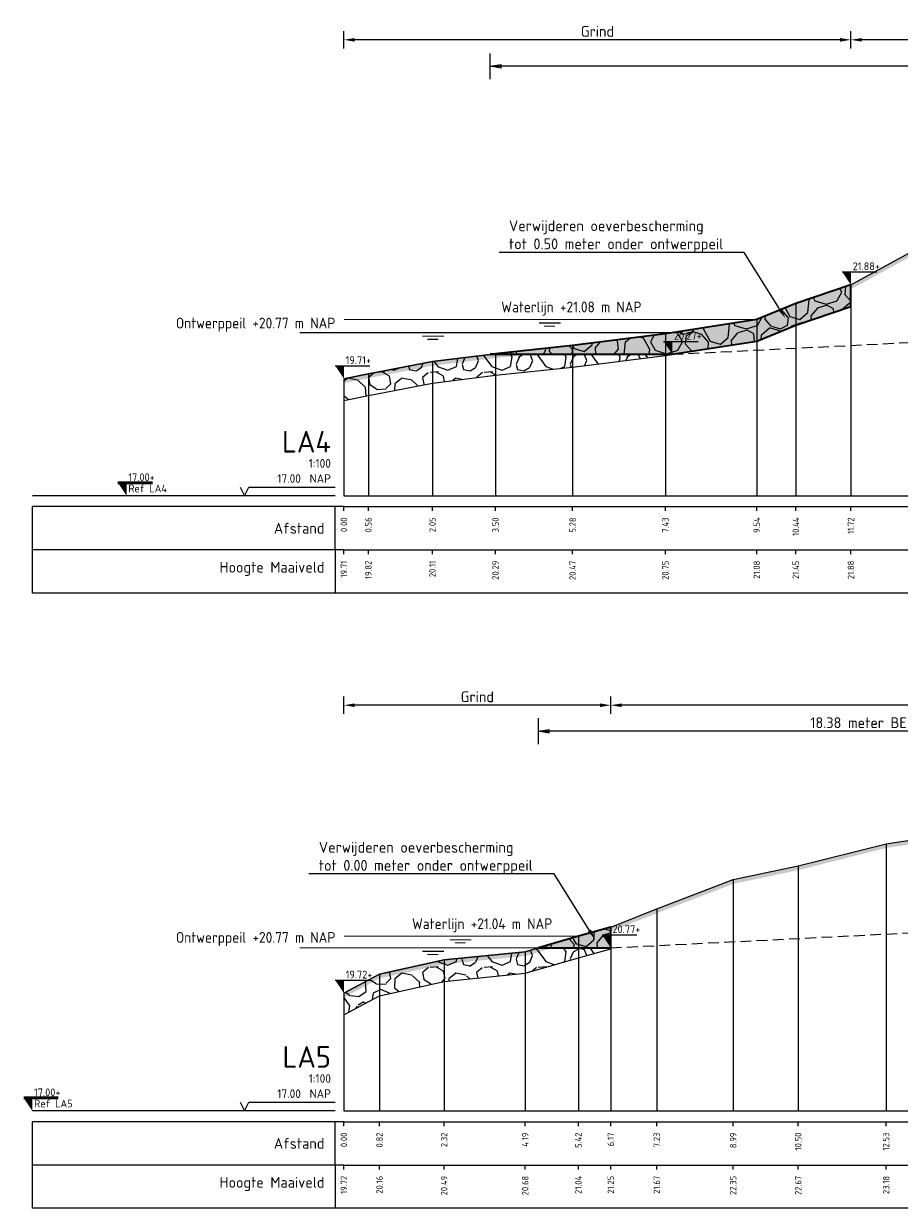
# Model space of a CAD drawing. Header units: metres. Extents: x 184077 to 190380, y 346696 to 349666.
# Tile 251 of 256: x 190117 to 190137, y 349237 to 349264. Entities that reach past the tile are written whole.
import ezdxf
from ezdxf import colors
from ezdxf.entities.mleader import LeaderData, LeaderLine
from ezdxf.enums import TextEntityAlignment as Align
from ezdxf.math import Vec2, Vec3

# ---------------------------------------------------------------- set-up
doc = ezdxf.new("R2010")
doc.units = ezdxf.units.M
doc.header["$PDMODE"] = 35
doc.header["$PDSIZE"] = 0.075
doc.linetypes.add('DASHED2', pattern=[0.375, 0.25, -0.125])
for name, color, linetype, lineweight in [('B-ME-GW-GROND-STEEN-A', 252, 'Continuous', 18), ('B-ME-OB-WATERLIJN-GD1', 150, 'Continuous', 25), ('N-WA-OB-BEKLEDING-STEEN-A', 22, 'Continuous', 13), ('profiel', 8, 'Continuous', 0), ('V-WE-OB-BEKLEDING_STORTSTEEN-G', 30, 'CONTINUOUS-V', 35), ('V-WE-VH-VERHARDING_BESTORTING_3-A-100', 51, 'Continuous', 18), ('X-ME-AL-PROFIEL_HUIDIG MAAIVELD-GD', 252, 'Continuous', 0), ('X-XX-AL-DETAIL1-M', 7, 'Continuous', 18), ('X-XX-AL-PEILMAAT-SD', 7, 'Continuous', 25), ('X-XX-AL-T25-100', 7, 'Continuous', 25), ('X01-XX-AL-M', 7, 'Continuous', 18)]:
    doc.layers.add(name, color=color, linetype=linetype, lineweight=lineweight)
doc.layers.add('N-WE-OG-HULPLIJN-GD', color=50, linetype='Continuous', lineweight=50, plot=False)
doc.layers.add('TDNT----_profiel_txt', color=10, linetype='Continuous')
doc.layers.add('X-ME-AL-PROFIELRASTER-S', color=7, linetype='Continuous')
doc.layers.add('TOE-WE-OB-NATUUROEVER-O', color=7, linetype='Continuous', lineweight=18, true_color=0xedb868)
doc.layers.add('V-WE-VH-VERHARDING_BESTORTING-A-100', color=7, linetype='Continuous', lineweight=18, true_color=0xf8991e)
doc.styles.add('ENV-P', font='ISOCP.SHX')
doc.styles.add('NLCS-ISO', font='NLCS-ISO.ttf', dxfattribs={"height": 1.8})
doc.styles.add('NLCS-ISO-ANNOTATIVE-T18', font='NLCS-ISO.ttf', dxfattribs={"height": 1.8})
doc.styles.add('NLCS-ISO-M100-T25', font='NLCS-ISO.ttf', dxfattribs={"height": 0.25})
doc.linetypes.add('CONTINUOUS-V', pattern='A,3.5,[24,NLCS.SHX,S=0.5,R=0,X=0,Y=0],3.5', length=7)
doc.dimstyles.new('NLCS-M100-T25-PIJL_L2_H1', dxfattribs={"dimscale": 0.1, "dimtxt": 2.5, "dimasz": 2.5, "dimexe": 2, "dimexo": 2, "dimgap": 0.7, "dimtad": 1, "dimzin": 0, "dimdsep": 46, "dimtxsty": 'NLCS-ISO-M100-T25', "dimcen": 0, "dimdle": 2, "dimclrd": 256, "dimclre": 256, "dimclrt": 256, "dimadec": 1, "dimazin": 0, "dimtfac": 1, "dimtdec": 3, "dimtofl": 0, "dimtmove": 0, "dimatfit": 3, "dimfxl": 2, "dimfxlon": 1, "dimtfillclr": 256, "dimtolj": 1, "dimtzin": 0, "dimlwd": -1, "dimlwe": -1, "dimarcsym": 0})
doc.dimstyles.new('NLCS-M100-T25-PIJL_L3_H2', dxfattribs={"dimscale": 0.1, "dimtxt": 2.5, "dimasz": 2.5, "dimexe": 2, "dimexo": 2, "dimgap": 0.7, "dimtad": 1, "dimdec": 3, "dimzin": 0, "dimdsep": 46, "dimtxsty": 'NLCS-ISO-M100-T25', "dimcen": 0, "dimdle": 2, "dimclrd": 256, "dimclre": 256, "dimclrt": 256, "dimazin": 0, "dimtfac": 1, "dimtdec": 3, "dimtofl": 0, "dimtmove": 0, "dimatfit": 3, "dimfxl": 2, "dimfxlon": 1, "dimtfillclr": 256, "dimtolj": 1, "dimtzin": 0, "dimlwd": -1, "dimlwe": -1, "dimarcsym": 0})
pattern_1 = [(2.6026, (190124.87283, 349160.65258), (26.249999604, 1.25000775), [0.222678, -27.305718]), (43.3634, (190125.09533, 349160.662707), (1.249999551, 1.249999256), [0.152012, -30.796533]), (101.3099, (190125.20583, 349160.76708), (-1.24999704, 5.00000094), [0.173871, -6.199903]), (149.0362, (190125.1717, 349160.93758), (-2.49999974, 1.2500017), [0.189059, -7.099631]), (184.7636, (190125.00958, 349161.03483), (-13.75005226, -1.24999367), [0.194208, -14.857786]), (219.0939, (190124.81608, 349161.01871), (-13.749992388, -11.25001004), [0.167501, -25.60191]), (280.3048, (190124.68608, 349160.91308), (1.24999506, -6.24999974), [0.163656, -13.811768]), (327.7244, (190124.71533, 349160.75208), (10.000004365, -6.249992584), [0.186299, -27.903958]), (23.1986, (190125.27283, 349161.07758), (2.4999996, 1.24999974), [0.217037, -9.302679]), (81.8699, (190125.4722, 349161.16308), (4.8e-07, 1.25000056), [0.227216, -8.611619]), (123.6901, (190125.50433, 349161.38796), (-1.250001, 1.2499999), [0.263984, -4.242956]), (158.1986, (190125.35796, 349161.60758), (-3.75000034, 1.2499999), [0.419309, -6.312148]), (204.227, (190124.96858, 349161.76333), (-13.750081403, -6.24982108), [0.193408, -27.221232]), (262.875, (190124.7922, 349161.68396), (6.7e-07, -1.2500002), [0.169318, -9.908505]), (306.8699, (190124.7712, 349161.51596), (1.25000005, -1.24999995), [0.442638, -5.807362]), (340.3462, (190125.03683, 349161.16183), (3.75000025, -1.2499987), [0.250596, -18.33199]), (32.2756, (190125.78533, 349161.06508), (13.75000718, 8.74998901), [0.15244, -27.937816]), (66.8013, (190125.9142, 349161.14646), (2.50001256, 6.2499953), [0.168236, -9.35148]), (111.8014, (190124.73046, 349161.3012), (-1.24999917, 2.5000003), [0.140937, -6.590519]), (165.0686, (190124.67821, 349161.43196), (-5.0000012, 1.249998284), [0.124041, -19.281177]), (209.9816, (190125.80833, 349161.463957), (-23.750009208, -13.749983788), [0.155109, -37.365719]), (245.773, (190125.673956, 349161.38646), (-4.99985361, -11.25006471), [0.185214, -27.229426]), (284.9314, (190125.59796, 349161.21746), (3.74999619, -13.75000067), [0.125683, -19.279536]), (348.6901, (190125.63033, 349161.09608), (1.24999914, 7e-07), [0.158079, -6.215695]), (33.6901, (190125.71033, 349161.60258), (1.2499999, 1.250001), [0.205096, -4.301804]), (93.3665, (190125.880956, 349161.71633), (-1.250013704, 19.99999915), [0.211281, -21.075453]), (136.6366, (190125.86858, 349160.677207), (-21.25000823, 19.999991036), [0.24919, -30.699355]), (169.6952, (190125.68746, 349160.84833), (-7.5000012, 1.2499936), [0.2373, -13.738124]), (218.6598, (190125.45396, 349160.89083), (-1.25000013, -1.25000016), [0.203386, -7.800519]), (267.3974, (190125.29508, 349160.76371), (-1.0417e-05, -1.25000014), [0.204357, -27.324037]), (320.9061, (190125.28583, 349161.80958), (6.249996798, -5.000005), [0.290426, -25.478985]), (353.1572, (190125.511206, 349161.626457), (21.249999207, -2.500009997), [0.200517, -31.273679])]
pattern_2 = [(342.742, (190135.2054, 349302.2868), (0.539798, 0.97739), [0.27272, -1.09194]), (17.258, (190134.1626, 349302.6108), (0.539804, 0.977399), [0.27272, -1.65719]), (61.0888, (190134.423, 349302.6917), (-1.303186, 0.404857), [0.22313, -0.89341]), (118.9112, (190135.2943, 349301.5047), (-0.539801, -0.977414), [0.22313, -1.35591]), (162.742, (190134.423, 349303.0823), (-0.539798, -0.97739), [0.27272, -1.09194]), (197.258, (190134.1626, 349303.16324), (-0.539804, -0.977399), [0.27272, -1.65719]), (241.0888, (190133.9021, 349303.0825), (1.303186, -0.404857), [0.22313, -0.89341]), (298.9112, (190134.3341, 349303.8644), (0.539801, 0.977414), [0.22313, -1.35591]), (342.742, (190132.5655, 349303.7096), (-0.763385, 1.382236), [0.24341, -1.12122]), (40.85185, (190131.17858, 349300.7052), (0.5398024, 0.9773985), [0.24469, -3.61913]), (84.587, (190132.98305, 349303.79746), (-0.223591, 2.359645), [0.29716, -3.05481]), (118.9112, (190134.3141, 349303.687), (-1.303208, 0.404857), [0.29575, -1.28331]), (162.742, (190132.8681, 349304.3522), (0.763385, -1.382236), [0.24484, -1.11975]), (40.85185, (190130.83023, 349301.333), (0.5398024, 0.9773985), [0.24409, -3.61972]), (84.587, (190132.42167, 349303.97005), (-0.5398004, -0.977407), [0.29647, -3.05553]), (298.9112, (190132.4217, 349303.97005), (1.303208, -0.404857), [0.29753, -1.28153]), (26.669, (190129.96683, 349301.8717), (-1.842996, -0.5725531), [0.18275, -4.54613]), (84.587, (190133.0527, 349304.4807), (-0.5398004, -0.977407), [0.18319, -3.16878]), (131.7624, (190131.5432, 349307.4276), (-2.066604, 1.7871012), [0.24466, -4.00428]), (162.742, (190129.9844, 349302.3182), (-0.539799, -0.977389), [0.19694, -1.16769]), (26.669, (190129.63286, 349302.29455), (-1.842996, -0.5725531), [0.18297, -4.54591]), (84.587, (190132.5365, 349304.62184), (-0.5398004, -0.977407), [0.20094, -3.15103]), (131.7624, (190131.14955, 349307.2297), (-2.066604, 1.7871012), [0.20994, -4.039]), (342.742, (190132.6763, 349304.4652), (0.539799, 0.977389), [0.22313, -1.1415]), (50.24156, (190132.91223, 349302.54774), (0.5397897, 0.9773901), [0.21713, -6.88472]), (95.413, (190133.0511, 349302.71465), (-0.763387, 1.38224), [0.19056, -2.17966]), (150.93884, (190130.20314, 349306.07368), (-1.303193, 0.4048578), [0.17556, -5.17047]), (197.258, (190132.8796, 349302.9896), (1.303191, -0.404854), [0.22316, -1.70672]), (50.24156, (190132.51855, 349302.74555), (0.5397897, 0.9773901), [0.23138, -6.87047]), (95.413, (190132.5349, 349302.5728), (-0.763387, 1.38224), [0.17353, -2.19669]), (150.93884, (190129.86917, 349305.65087), (-1.303193, 0.4048578), [0.18788, -5.15816]), (17.258, (190132.6991, 349302.4815), (-1.303191, 0.404854), [0.22313, -1.70675])]

# ---------------------------------------------------------------- blocks, each defined once
blk = doc.blocks.new('SAL-PROFIELRASTER-D')
at = {"color": 0, "linetype": 'ByBlock', "lineweight": -2, "flags": 128}
for points in [[(-2, 0), (-72, 0)], [(-24, 2), (-23, 0), (-22, 2), (-2, 2)], [(-72, -12.5), (-72, -2.5)], [(0, -2.5), (-72, -2.5)], [(-2, -12.5), (-2, -2.5)], [(0, -12.5), (-72, -12.5)]]:
    blk.add_lwpolyline(points, dxfattribs=at)
at = {"color": 0, "linetype": 'ByBlock', "lineweight": -2, "style": 'NLCS-ISO-ANNOTATIVE-T18'}
blk.add_text('NAP', height=2, dxfattribs=at).set_placement((-3, 3), align=Align.RIGHT)
blk.add_text('Afstand', height=2.5, dxfattribs=at).set_placement((-4.5, -7.5), align=Align.MIDDLE_RIGHT)
for tag, height, p in [('PROFIELNR', 5, (-3, 10)), ('SCHAAL', 2, (-3, 6.5)), ('NAP', 2, (-9.94, 3))]:
    blk.add_attdef(tag, text='', height=height, dxfattribs=at).set_placement(p, align=Align.RIGHT)
blk = doc.blocks.new('SAL-PROFIELRASTER_BALK_EIND1-D')
at = {"color": 0, "linetype": 'ByBlock', "lineweight": -2, "flags": 128}
for points in [[(0, 0), (1, 0)], [(0, -2.5), (1, -2.5)], [(0, -12.5), (1, -12.5)]]:
    blk.add_lwpolyline(points, dxfattribs=at)
blk = doc.blocks.new('SAL-PROFIELRASTER_BALK-D')
at = {"color": 0, "linetype": 'ByBlock', "lineweight": -2}
for p, q in [((-72, -12.5), (-72, -2.5)), ((-2, -2.5), (-2, -12.5)), ((0, -12.5), (-72, -12.5))]:
    blk.add_line(p, q, dxfattribs=at)
at = {"color": 0, "linetype": 'ByBlock', "lineweight": -2, "style": 'NLCS-ISO-ANNOTATIVE-T18'}
for tag, height, p in [('TITEL1', 2.5, (-4.5, -6.5)), ('TITEL2', 1.5, (-4.5, -9.5))]:
    blk.add_attdef(tag, text='', height=height, dxfattribs=at).set_placement(p, align=Align.MIDDLE_RIGHT)
blk = doc.blocks.new('SAL-PROFIELRASTER_BALK_EIND2-D')
at = {"color": 0, "linetype": 'ByBlock', "lineweight": -2}
blk.add_line((1, -12.5), (0, -12.5), dxfattribs=at)
blk = doc.blocks.new('SAL-PROFIELRASTER_BALK_DATA-D')
at = {"color": 0, "linetype": 'ByBlock', "lineweight": -2}
blk.add_lwpolyline([(0, -3.5), (0, -2.5)], dxfattribs=at)
at = {"color": 0, "linetype": 'ByBlock', "lineweight": -2, "style": 'NLCS-ISO-ANNOTATIVE-T18'}
blk.add_attdef('GETAL', text='', height=1.5, rotation=90, dxfattribs=at).set_placement((0.75, -5), align=Align.RIGHT)
blk = doc.blocks.new('SAL-PROFIELRASTER_AANHAAL-D')
at = {"color": 9, "linetype": 'ByBlock', "lineweight": -2, "flags": 128}
blk.add_lwpolyline([(0, 1), (0, 0)], dxfattribs=at)
blk = doc.blocks.new('*D16')
at = {"layer": 'Defpoints', "color": 0, "transparency": 16777216}
for p in [(190124.125, 349263.721), (190124.125, 349253.182), (190135.843, 349253.182)]:
    blk.add_point(p, dxfattribs=at)
at = {"layer": 'X-XX-AL-DETAIL1-M', "transparency": 16777216}
for p, q in [((190124.125, 349263.521), (190124.125, 349263.921)), ((190135.843, 349263.521), (190135.843, 349263.921)), ((190135.593, 349263.721), (190124.375, 349263.721))]:
    blk.add_line(p, q, dxfattribs=at)
for points in [[(190124.375, 349263.762), (190124.375, 349263.679), (190124.125, 349263.721)], [(190135.593, 349263.762), (190135.593, 349263.679), (190135.843, 349263.721)]]:
    blk.add_solid(points, dxfattribs=at)
at = {"layer": 'X-XX-AL-DETAIL1-M', "color": 10, "transparency": 16777216, "insert": (190129.984, 349263.916), "char_height": 0.25, "attachment_point": 5, "style": 'NLCS-ISO-M100-T25'}
blk.add_mtext('\\A1;Grind', dxfattribs=at)
blk = doc.blocks.new('*D17')
at = {"layer": 'Defpoints', "color": 0, "transparency": 16777216}
for p in [(190135.843, 349263.721), (190135.843, 349253.182), (190161.611, 349253.182)]:
    blk.add_point(p, dxfattribs=at)
at = {"layer": 'X-XX-AL-DETAIL1-M', "transparency": 16777216}
for p, q in [((190135.843, 349263.521), (190135.843, 349263.921)), ((190161.611, 349263.521), (190161.611, 349263.921)), ((190161.361, 349263.721), (190136.093, 349263.721))]:
    blk.add_line(p, q, dxfattribs=at)
for points in [[(190136.093, 349263.762), (190136.093, 349263.679), (190135.843, 349263.721)], [(190161.361, 349263.762), (190161.361, 349263.679), (190161.611, 349263.721)]]:
    blk.add_solid(points, dxfattribs=at)
at = {"layer": 'X-XX-AL-DETAIL1-M', "color": 10, "transparency": 16777216, "insert": (190148.727, 349263.916), "char_height": 0.25, "attachment_point": 5, "style": 'NLCS-ISO-M100-T25'}
blk.add_mtext('\\A1;Gras', dxfattribs=at)
blk = doc.blocks.new('*D21')
at = {"layer": 'Defpoints', "color": 0, "transparency": 16777216}
for p in [(190124.125, 349248.342), (190124.125, 349238.965), (190130.292, 349238.965)]:
    blk.add_point(p, dxfattribs=at)
at = {"layer": 'X-XX-AL-DETAIL1-M', "transparency": 16777216}
for p, q in [((190124.125, 349248.142), (190124.125, 349248.542)), ((190130.292, 349248.142), (190130.292, 349248.542)), ((190130.042, 349248.342), (190124.375, 349248.342))]:
    blk.add_line(p, q, dxfattribs=at)
for points in [[(190124.375, 349248.383), (190124.375, 349248.3), (190124.125, 349248.342)], [(190130.042, 349248.383), (190130.042, 349248.3), (190130.292, 349248.342)]]:
    blk.add_solid(points, dxfattribs=at)
at = {"layer": 'X-XX-AL-DETAIL1-M', "color": 10, "transparency": 16777216, "insert": (190127.209, 349248.537), "char_height": 0.25, "attachment_point": 5, "style": 'NLCS-ISO-M100-T25'}
blk.add_mtext('\\A1;Grind', dxfattribs=at)
blk = doc.blocks.new('*D22')
at = {"layer": 'Defpoints', "color": 0, "transparency": 16777216}
for p in [(190130.292, 349248.342), (190130.292, 349238.965), (190178.007, 349238.965)]:
    blk.add_point(p, dxfattribs=at)
at = {"layer": 'X-XX-AL-DETAIL1-M', "transparency": 16777216}
for p, q in [((190130.292, 349248.142), (190130.292, 349248.542)), ((190178.007, 349248.142), (190178.007, 349248.542)), ((190177.757, 349248.342), (190130.542, 349248.342))]:
    blk.add_line(p, q, dxfattribs=at)
for points in [[(190130.542, 349248.383), (190130.542, 349248.3), (190130.292, 349248.342)], [(190177.757, 349248.383), (190177.757, 349248.3), (190178.007, 349248.342)]]:
    blk.add_solid(points, dxfattribs=at)
at = {"layer": 'X-XX-AL-DETAIL1-M', "color": 10, "transparency": 16777216, "insert": (190154.15, 349248.537), "char_height": 0.25, "attachment_point": 5, "style": 'NLCS-ISO-M100-T25'}
blk.add_mtext('\\A1;Gras', dxfattribs=at)
blk = doc.blocks.new('SAL-PEILMAAT_INFRACAD_R01-SOD')
blk.add_line((-2, 3), (6, 3))
blk.add_solid([(-2, 3), (0, 3), (0, 0)])
at = {"style": 'NLCS-ISO'}
for tag, p in [('...', (0.4, 3.4)), ('REF', (0.4, 0.8))]:
    blk.add_attdef(tag, p, '', height=1.8, dxfattribs=at)
blk = doc.blocks.new('_Closed')
at = {"color": 0, "linetype": 'ByBlock', "lineweight": -2}
for p, q in [((-1, 0.17), (0, 0)), ((-1, 0.17), (-1, -0.17)), ((0, 0), (-1, -0.17)), ((0, 0), (-1, 0))]:
    blk.add_line(p, q, dxfattribs=at)
blk = doc.blocks.new('*D86')
at = {"layer": 'Defpoints', "color": 0, "transparency": 16777216}
for p in [(190127.507, 349263.108), (190154.217, 349258.552), (190127.507, 349257.475)]:
    blk.add_point(p, dxfattribs=at)
at = {"layer": 'X01-XX-AL-M', "color": 11, "transparency": 16777216}
for p, q in [((190127.507, 349262.808), (190127.507, 349263.408)), ((190154.217, 349262.808), (190154.217, 349263.408)), ((190153.967, 349263.108), (190127.757, 349263.108))]:
    blk.add_line(p, q, dxfattribs=at)
at = {"layer": 'X01-XX-AL-M', "color": 11, "transparency": 16777216, "xscale": 0.25, "yscale": 0.25, "zscale": 0.25, "rotation": 180}
blk.add_blockref('_Closed', (190127.507, 349263.108), dxfattribs=at)
at = {"layer": 'X01-XX-AL-M', "color": 11, "transparency": 16777216, "xscale": 0.25, "yscale": 0.25, "zscale": 0.25}
blk.add_blockref('_Closed', (190154.217, 349263.108), dxfattribs=at)
at = {"layer": 'X01-XX-AL-M', "color": 11, "transparency": 16777216, "insert": (190140.862, 349263.303), "char_height": 0.25, "attachment_point": 5, "style": 'NLCS-ISO-M100-T25'}
blk.add_mtext('\\A1;26.71 meter BEREKENDE EROSIELENGTE', dxfattribs=at)
blk = doc.blocks.new('*D87')
at = {"layer": 'Defpoints', "color": 0, "transparency": 16777216}
for p in [(190128.622, 349247.742), (190147.002, 349243.369), (190128.622, 349242.735)]:
    blk.add_point(p, dxfattribs=at)
at = {"layer": 'X01-XX-AL-M', "color": 11, "transparency": 16777216}
for p, q in [((190128.622, 349247.442), (190128.622, 349248.042)), ((190147.002, 349247.442), (190147.002, 349248.042)), ((190146.752, 349247.742), (190128.872, 349247.742))]:
    blk.add_line(p, q, dxfattribs=at)
at = {"layer": 'X01-XX-AL-M', "color": 11, "transparency": 16777216, "xscale": 0.25, "yscale": 0.25, "zscale": 0.25, "rotation": 180}
blk.add_blockref('_Closed', (190128.622, 349247.742), dxfattribs=at)
at = {"layer": 'X01-XX-AL-M', "color": 11, "transparency": 16777216, "xscale": 0.25, "yscale": 0.25, "zscale": 0.25}
blk.add_blockref('_Closed', (190147.002, 349247.742), dxfattribs=at)
at = {"layer": 'X01-XX-AL-M', "color": 11, "transparency": 16777216, "insert": (190137.812, 349247.937), "char_height": 0.25, "attachment_point": 5, "style": 'NLCS-ISO-M100-T25'}
blk.add_mtext('\\A1;18.38 meter BEREKENDE EROSIELENGTE', dxfattribs=at)
blk = doc.blocks.new('SAL-PEILMAAT_INFRACAD_H01-SOD')
blk.add_line((-2, 3), (6, 3))
blk.add_solid([(-2, 3), (0, 3), (0, 0)])
at = {"style": 'NLCS-ISO'}
blk.add_attdef('...', (0.4, 3.4), '', height=1.8, dxfattribs=at)

msp = doc.modelspace()

# ---------------------------------------------------------------- hatches: boundary and pattern name
at = {"layer": 'B-ME-GW-GROND-STEEN-A'}
h = msp.add_hatch(dxfattribs=at)
h.set_pattern_fill('AGW-GROND_STEEN', color=256, scale=0.125, pattern_type=2)
h.set_pattern_definition(pattern_1)
h.paths.add_polyline_path([(190131.7136, 349256.4517), (190127.5068, 349256.4517), (190126.1711, 349256.2867), (190124.6897, 349255.9987), (190124.1252, 349255.8867), (190124.1252, 349255.3867), (190124.6897, 349255.4987), (190126.1711, 349255.7867), (190127.6283, 349255.9667), (190129.4095, 349256.1527), (190131.5536, 349256.4267)])
h = msp.add_hatch(dxfattribs=at)
h.set_pattern_fill('AGW-GROND_STEEN', color=256, scale=0.125, pattern_type=2)
h.set_pattern_definition(pattern_1)
h.paths.add_polyline_path([(190130.2925, 349242.7349), (190128.6216, 349242.7349), (190128.3144, 349242.6459), (190126.4419, 349242.4579), (190124.9469, 349242.1279), (190124.1252, 349241.6859), (190124.1252, 349241.1859), (190124.9469, 349241.6279), (190126.4419, 349241.9579), (190128.3144, 349242.1459), (190129.543, 349242.5019), (190130.2925, 349242.7119)])
at = {"layer": 'N-WA-OB-BEKLEDING-STEEN-A'}
h = msp.add_hatch(dxfattribs=at)
h.set_pattern_fill('AVH-BESTORTING_01', color=256, scale=0.1, pattern_type=2)
h.set_pattern_definition(pattern_2)
h.paths.add_polyline_path([(190127.5068, 349256.4517), (190131.7136, 349256.4517), (190133.6658, 349256.7567), (190134.5664, 349257.1267), (190135.8429, 349257.5567), (190135.8429, 349258.0567), (190134.5664, 349257.6267), (190133.6658, 349257.2567), (190131.5536, 349256.9267), (190129.4095, 349256.6527), (190127.6283, 349256.4667)])
h = msp.add_hatch(dxfattribs=at)
h.set_pattern_fill('AVH-BESTORTING_01', color=256, scale=0.1, pattern_type=2)
h.set_pattern_definition(pattern_2)
h.paths.add_polyline_path([(190128.6216, 349242.7349), (190130.2925, 349242.7349), (190130.2925, 349243.2119), (190129.543, 349243.0019)])
at = {"layer": 'V-WE-VH-VERHARDING_BESTORTING-A-100', "transparency": 33554559}
h = msp.add_hatch(color=256, dxfattribs=at)
h.dxf.hatch_style = 1
h.paths.add_polyline_path([(190127.5068, 349256.4517), (190131.7136, 349256.4517), (190133.6658, 349256.7567), (190134.5664, 349257.1267), (190135.8429, 349257.5567), (190135.8429, 349258.0567), (190134.5664, 349257.6267), (190133.6658, 349257.2567), (190131.5536, 349256.9267), (190129.4095, 349256.6527), (190127.6283, 349256.4667)])
at = {"layer": 'V-WE-VH-VERHARDING_BESTORTING_3-A-100', "transparency": 33554559}
h = msp.add_hatch(color=256, dxfattribs=at)
h.dxf.hatch_style = 1
h.paths.add_polyline_path([(190128.6216, 349242.7349), (190130.2925, 349242.7349), (190130.2925, 349243.2119), (190129.543, 349243.0019)])
at = {"layer": 'X-ME-AL-PROFIEL_HUIDIG MAAIVELD-GD'}
h = msp.add_hatch(dxfattribs=at)
h.set_pattern_fill('AGR-MAAIVELD', color=256, scale=0.05, pattern_type=2)
h.set_pattern_definition([(45, (0, 4.994), (-0.25000007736, 0.25000007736), []), (45, (-0.0357, 5.02973), (0, 0.50000015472), [0.3535535, -0.3535535]), (45, (-0.07143, 5.06544), (0, 0.50000015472), [0.3535535, -0.3535535]), (45, (-0.10764, 5.10165), (0, 0.50000015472), [0.3535535, -0.3535535]), (45, (-0.14286, 5.13687), (0, 0.50000015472), [0.3535535, -0.3535535]), (45, (-0.17857, 5.1726), (0, 0.50000015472), [0.3535535, -0.3535535]), (45, (-0.2143, 5.2083), (0, 0.50000015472), [0.3535535, -0.3535535]), (315, (0, 4.994), (0.25000007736, 0.25000007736), []), (315, (0.0357, 5.02973), (0.50000015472, -1e-16), [0.3535535, -0.3535535]), (315, (0.07143, 5.06544), (0.50000015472, -1e-16), [0.3535535, -0.3535535]), (315, (0.10764, 5.10165), (0.50000015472, -1e-16), [0.3535535, -0.3535535]), (315, (0.14286, 5.13687), (0.50000015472, -1e-16), [0.3535535, -0.3535535]), (315, (0.17857, 5.1726), (0.50000015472, -1e-16), [0.3535535, -0.3535535]), (315, (0.2143, 5.2083), (0.50000015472, -1e-16), [0.3535535, -0.3535535])])
h.paths.add_polyline_path([(190184.9001, 349255.9777), (190182.5356, 349256.3007), (190180.6248, 349256.4427), (190178.9129, 349256.6097), (190177.583, 349256.8377), (190175.4384, 349256.9417), (190174.92, 349257.3127), (190174.1907, 349257.6197), (190172.3878, 349257.9977), (190170.4303, 349258.3207), (190167.7368, 349259.3417), (190165.5907, 349259.9997), (190163.8525, 349260.7387), (190161.6113, 349261.1057), (190158.5003, 349261.2657), (190155.9458, 349261.3487), (190152.963, 349261.3267), (190150.2197, 349261.2407), (190147.4542, 349261.2517), (190144.8355, 349261.0397), (190142.6617, 349261.0147), (190141.0946, 349260.4547), (190139.5168, 349259.5137), (190137.2646, 349258.8337), (190135.8429, 349258.0567), (190134.5664, 349257.6267), (190133.6658, 349257.2567), (190131.5536, 349256.9267), (190129.4095, 349256.6527), (190127.6283, 349256.4667), (190126.1711, 349256.2867), (190124.6897, 349255.9987), (190124.1252, 349255.8867), (190124.1252, 349255.7867), (190124.6897, 349255.8987), (190126.1711, 349256.1867), (190127.6283, 349256.3667), (190129.4095, 349256.5527), (190131.5536, 349256.8267), (190133.6658, 349257.1567), (190134.5664, 349257.5267), (190135.8429, 349257.9567), (190137.2646, 349258.7337), (190139.5168, 349259.4137), (190141.0946, 349260.3547), (190142.6617, 349260.9147), (190144.8355, 349260.9397), (190147.4542, 349261.1517), (190150.2197, 349261.1407), (190152.963, 349261.2267), (190155.9458, 349261.2487), (190158.5003, 349261.1657), (190161.6113, 349261.0057), (190163.8525, 349260.6387), (190165.5907, 349259.8997), (190167.7368, 349259.2417), (190170.4303, 349258.2207), (190172.3878, 349257.8977), (190174.1907, 349257.5197), (190174.92, 349257.2127), (190175.4384, 349256.8417), (190177.583, 349256.7377), (190178.9129, 349256.5097), (190180.6248, 349256.3427), (190182.5356, 349256.2007), (190184.9001, 349255.8777)])
h = msp.add_hatch(dxfattribs=at)
h.set_pattern_fill('AGR-MAAIVELD', color=256, scale=0.05, pattern_type=2)
h.set_pattern_definition([(45, (0, 6.16908), (-0.25000007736, 0.25000007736), []), (45, (-0.0357, 6.2048), (0, 0.50000015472), [0.3535535, -0.3535535]), (45, (-0.07143, 6.2405), (0, 0.50000015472), [0.3535535, -0.3535535]), (45, (-0.10764, 6.27672), (0, 0.50000015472), [0.3535535, -0.3535535]), (45, (-0.14286, 6.31193), (0, 0.50000015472), [0.3535535, -0.3535535]), (45, (-0.17857, 6.34765), (0, 0.50000015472), [0.3535535, -0.3535535]), (45, (-0.2143, 6.38336), (0, 0.50000015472), [0.3535535, -0.3535535]), (315, (0, 6.16908), (0.25000007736, 0.25000007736), []), (315, (0.0357, 6.2048), (0.50000015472, -1e-16), [0.3535535, -0.3535535]), (315, (0.07143, 6.2405), (0.50000015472, -1e-16), [0.3535535, -0.3535535]), (315, (0.10764, 6.27672), (0.50000015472, -1e-16), [0.3535535, -0.3535535]), (315, (0.14286, 6.31193), (0.50000015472, -1e-16), [0.3535535, -0.3535535]), (315, (0.17857, 6.34765), (0.50000015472, -1e-16), [0.3535535, -0.3535535]), (315, (0.2143, 6.38336), (0.50000015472, -1e-16), [0.3535535, -0.3535535])])
h.paths.add_polyline_path([(190178.0068, 349246.2969), (190178.0068, 349246.1969), (190175.2826, 349246.2269), (190173.1466, 349246.2329), (190170.4838, 349246.2619), (190167.7946, 349246.2299), (190165.1732, 349246.2449), (190162.2803, 349246.2339), (190159.2262, 349246.2309), (190156.6078, 349246.2169), (190153.6018, 349246.1739), (190150.7189, 349246.0759), (190147.9257, 349246.0569), (190145.4603, 349245.7469), (190144.1084, 349245.5619), (190141.5063, 349245.5769), (190138.7952, 349245.3729), (190136.6551, 349245.0419), (190134.6246, 349244.5299), (190133.1201, 349244.2109), (190131.3548, 349243.5349), (190130.2925, 349243.1119), (190129.543, 349242.9019), (190128.3144, 349242.5459), (190126.4419, 349242.3579), (190124.9469, 349242.0279), (190124.1252, 349241.5859), (190124.1252, 349241.6859), (190124.9469, 349242.1279), (190126.4419, 349242.4579), (190128.3144, 349242.6459), (190129.543, 349243.0019), (190130.2925, 349243.2119), (190131.3548, 349243.6349), (190133.1201, 349244.3109), (190134.6246, 349244.6299), (190136.6551, 349245.1419), (190138.7952, 349245.4729), (190141.5063, 349245.6769), (190144.1084, 349245.6619), (190145.4603, 349245.8469), (190147.9257, 349246.1569), (190150.7189, 349246.1759), (190153.6018, 349246.2739), (190156.6078, 349246.3169), (190159.2262, 349246.3309), (190162.2803, 349246.3339), (190165.1732, 349246.3449), (190167.7946, 349246.3299), (190170.4838, 349246.3619), (190173.1466, 349246.3329), (190175.2826, 349246.3269)])

# ---------------------------------------------------------------- linework, layer by layer
at = {"layer": 'B-ME-GW-GROND-STEEN-A'}
for points in [[(190135.8429, 349258.0567), (190134.5664, 349257.6267), (190133.6658, 349257.2567), (190131.5536, 349256.9267), (190129.4095, 349256.6527), (190127.6283, 349256.4667), (190126.1711, 349256.2867), (190124.6897, 349255.9987), (190124.1252, 349255.8867), (190124.1252, 349255.3867), (190124.6897, 349255.4987), (190126.1711, 349255.7867), (190127.6283, 349255.9667), (190129.4095, 349256.1527), (190131.5536, 349256.4267), (190133.6658, 349256.7567), (190134.5664, 349257.1267), (190135.8429, 349257.5567)], [(190130.2925, 349243.2119), (190129.543, 349243.0019), (190128.3144, 349242.6459), (190126.4419, 349242.4579), (190124.9469, 349242.1279), (190124.1252, 349241.6859), (190124.1252, 349241.1859), (190124.9469, 349241.6279), (190126.4419, 349241.9579), (190128.3144, 349242.1459), (190129.543, 349242.5019), (190130.2925, 349242.7119)]]:
    msp.add_lwpolyline(points, close=True, dxfattribs=at)
at = {"layer": 'B-ME-OB-WATERLIJN-GD1', "const_width": 0.025}
for points in [[(190133.6658, 349257.2567), (190124.1252, 349257.2567)], [(190128.6334, 349257.1751), (190129.1334, 349257.1751)], [(190128.752, 349257.1026), (190129.002, 349257.1026)], [(190131.7136, 349256.9517), (190123.1044, 349256.9517)], [(190125.9356, 349256.8701), (190126.4356, 349256.8701)], [(190126.0543, 349256.7976), (190126.3043, 349256.7976)], [(190129.543, 349243.0019), (190124.1252, 349243.0019)], [(190126.572, 349242.9202), (190127.072, 349242.9202)], [(190126.6906, 349242.8478), (190126.9406, 349242.8478)], [(190129.291, 349242.7349), (190123.1044, 349242.7349)], [(190125.9356, 349242.6532), (190126.4356, 349242.6532)], [(190126.0543, 349242.5808), (190126.3043, 349242.5808)]]:
    msp.add_lwpolyline(points, dxfattribs=at)
at = {"layer": 'profiel', "linetype": 'Continuous', "lineweight": 0}
for points in [[(190124.1252, 349255.8867), (190124.6897, 349255.9987), (190126.1711, 349256.2867), (190127.6283, 349256.4667), (190129.4095, 349256.6527), (190131.5536, 349256.9267), (190133.6658, 349257.2567), (190134.5664, 349257.6267), (190135.8429, 349258.0567), (190137.2646, 349258.8337), (190139.5168, 349259.5137), (190141.0946, 349260.4547), (190142.6617, 349261.0147), (190144.8355, 349261.0397), (190147.4542, 349261.2517), (190150.2197, 349261.2407), (190152.963, 349261.3267), (190155.9458, 349261.3487)], [(190124.1252, 349241.6859), (190124.9469, 349242.1279), (190126.4419, 349242.4579), (190128.3144, 349242.6459), (190129.543, 349243.0019), (190130.2925, 349243.2119), (190131.3548, 349243.6349), (190133.1201, 349244.3109), (190134.6246, 349244.6299), (190136.6551, 349245.1419), (190138.7952, 349245.4729), (190141.5063, 349245.6769), (190144.1084, 349245.6619), (190145.4603, 349245.8469), (190147.9257, 349246.1569), (190150.7189, 349246.1759), (190153.6018, 349246.2739), (190156.6078, 349246.3169)]]:
    msp.add_lwpolyline(points, dxfattribs=at)
at = {"layer": 'TOE-WE-OB-NATUUROEVER-O', "linetype": 'DASHED2', "flags": 128}
for points in [[(190131.7136, 349256.4517), (190151.0795, 349257.42, 0.2706285), (190151.9239, 349257.9716), (190153.3298, 349260.7832, -0.2820874), (190154.2168, 349261.336)], [(190130.2925, 349242.7349), (190144.6424, 349243.4524, 0.2706285), (190145.4869, 349244.0039)]]:
    msp.add_lwpolyline(points, format="xyb", dxfattribs=at)
at = {"layer": 'V-WE-OB-BEKLEDING_STORTSTEEN-G', "ltscale": 0.2, "flags": 128}
for points in [[(190127.5068, 349256.4517), (190131.7136, 349256.4517), (190133.6658, 349256.7567), (190134.5664, 349257.1267), (190135.8429, 349257.5567), (190135.8429, 349258.0567), (190134.5664, 349257.6267), (190133.6658, 349257.2567), (190131.5536, 349256.9267), (190129.4095, 349256.6527), (190127.6283, 349256.4667)], [(190128.6216, 349242.7349), (190130.2925, 349242.7349), (190130.2925, 349243.2119), (190129.543, 349243.0019)]]:
    msp.add_lwpolyline(points, close=True, dxfattribs=at)

# ---------------------------------------------------------------- block references
at = {"layer": 'N-WE-OG-HULPLIJN-GD', "xscale": 0.1, "yscale": 0.1, "zscale": 0.1}
for p, values in [((190119.1034, 349253.1817), {'...': '17.00+', 'REF': 'Ref LA4'}), ((190116.9252, 349238.9649), {'...': '17.00+', 'REF': 'Ref LA5'})]:
    msp.add_blockref('SAL-PEILMAAT_INFRACAD_R01-SOD', p, dxfattribs=at).add_auto_attribs(values)
at = {"layer": 'X-ME-AL-PROFIELRASTER-S'}
for p, yscale in [((190135.8429, 349253.1817), 4.875), ((190134.5664, 349253.1817), 4.445), ((190133.6658, 349253.1817), 4.074999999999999), ((190133.6658, 349253.1817), 4.074999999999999), ((190131.5536, 349253.1817), 3.745000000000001), ((190127.6283, 349253.1817), 3.285), ((190129.4095, 349253.1817), 3.471), ((190126.1711, 349253.1817), 3.105), ((190124.6897, 349253.1817), 2.817), ((190124.1252, 349253.1817), 2.704999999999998), ((190136.6551, 349238.9649), 6.177), ((190134.6246, 349238.9649), 5.664999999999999), ((190133.1201, 349238.9649), 5.346), ((190131.3548, 349238.9649), 4.670000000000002), ((190130.2925, 349238.9649), 4.247), ((190129.543, 349238.9649), 4.036999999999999), ((190129.543, 349238.9649), 4.036999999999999), ((190128.3144, 349238.9649), 3.681000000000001), ((190126.4419, 349238.9649), 3.492999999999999), ((190124.9469, 349238.9649), 3.163), ((190124.1252, 349238.9649), 2.721)]:
    msp.add_blockref('SAL-PROFIELRASTER_AANHAAL-D', p, dxfattribs=dict(at, yscale=yscale))
at = {"layer": 'X-ME-AL-PROFIELRASTER-S', "xscale": 0.1, "yscale": 0.1, "zscale": 0.1}
for name, p, values in [('SAL-PROFIELRASTER-D', (190124.1252, 349253.1817), {'PROFIELNR': 'LA4', 'SCHAAL': '1:100', 'NAP': '17.00'}), ('SAL-PROFIELRASTER_BALK_DATA-D', (190124.1252, 349253.1817), {'GETAL': '0.00'}), ('SAL-PROFIELRASTER_BALK_DATA-D', (190124.6897, 349253.1817), {'GETAL': '0.56'}), ('SAL-PROFIELRASTER_BALK_DATA-D', (190126.1711, 349253.1817), {'GETAL': '2.05'}), ('SAL-PROFIELRASTER_BALK_DATA-D', (190127.6283, 349253.1817), {'GETAL': '3.50'}), ('SAL-PROFIELRASTER_BALK_DATA-D', (190129.4095, 349253.1817), {'GETAL': '5.28'}), ('SAL-PROFIELRASTER_BALK_DATA-D', (190131.5536, 349253.1817), {'GETAL': '7.43'}), ('SAL-PROFIELRASTER_BALK_DATA-D', (190133.6658, 349253.1817), {'GETAL': '9.54'}), ('SAL-PROFIELRASTER_BALK_DATA-D', (190133.6658, 349253.1817), {'GETAL': '9.54'}), ('SAL-PROFIELRASTER_BALK_DATA-D', (190134.5664, 349253.1817), {'GETAL': '10.44'}), ('SAL-PROFIELRASTER_BALK_DATA-D', (190135.8429, 349253.1817), {'GETAL': '11.72'}), ('SAL-PROFIELRASTER_BALK-D', (190124.1252, 349252.1817), {'TITEL1': 'Hoogte Maaiveld'}), ('SAL-PROFIELRASTER_BALK_DATA-D', (190124.1252, 349252.1817), {'GETAL': '19.71'}), ('SAL-PROFIELRASTER_BALK_DATA-D', (190124.6897, 349252.1817), {'GETAL': '19.82'}), ('SAL-PROFIELRASTER_BALK_DATA-D', (190126.1711, 349252.1817), {'GETAL': '20.11'}), ('SAL-PROFIELRASTER_BALK_DATA-D', (190127.6283, 349252.1817), {'GETAL': '20.29'}), ('SAL-PROFIELRASTER_BALK_DATA-D', (190129.4095, 349252.1817), {'GETAL': '20.47'}), ('SAL-PROFIELRASTER_BALK_DATA-D', (190131.5536, 349252.1817), {'GETAL': '20.75'}), ('SAL-PROFIELRASTER_BALK_DATA-D', (190133.6658, 349252.1817), {'GETAL': '21.08'}), ('SAL-PROFIELRASTER_BALK_DATA-D', (190134.5664, 349252.1817), {'GETAL': '21.45'}), ('SAL-PROFIELRASTER_BALK_DATA-D', (190135.8429, 349252.1817), {'GETAL': '21.88'}), ('SAL-PROFIELRASTER-D', (190124.1252, 349238.9649), {'PROFIELNR': 'LA5', 'SCHAAL': '1:100', 'NAP': '17.00'}), ('SAL-PROFIELRASTER_BALK_DATA-D', (190124.1252, 349238.9649), {'GETAL': '0.00'}), ('SAL-PROFIELRASTER_BALK_DATA-D', (190124.9469, 349238.9649), {'GETAL': '0.82'}), ('SAL-PROFIELRASTER_BALK_DATA-D', (190126.4419, 349238.9649), {'GETAL': '2.32'}), ('SAL-PROFIELRASTER_BALK_DATA-D', (190128.3144, 349238.9649), {'GETAL': '4.19'}), ('SAL-PROFIELRASTER_BALK_DATA-D', (190129.543, 349238.9649), {'GETAL': '5.42'}), ('SAL-PROFIELRASTER_BALK_DATA-D', (190129.543, 349238.9649), {'GETAL': '5.42'}), ('SAL-PROFIELRASTER_BALK_DATA-D', (190130.2925, 349238.9649), {'GETAL': '6.17'}), ('SAL-PROFIELRASTER_BALK_DATA-D', (190131.3548, 349238.9649), {'GETAL': '7.23'}), ('SAL-PROFIELRASTER_BALK_DATA-D', (190133.1201, 349238.9649), {'GETAL': '8.99'}), ('SAL-PROFIELRASTER_BALK_DATA-D', (190134.6246, 349238.9649), {'GETAL': '10.50'}), ('SAL-PROFIELRASTER_BALK_DATA-D', (190136.6551, 349238.9649), {'GETAL': '12.53'}), ('SAL-PROFIELRASTER_BALK-D', (190124.1252, 349237.9649), {'TITEL1': 'Hoogte Maaiveld'}), ('SAL-PROFIELRASTER_BALK_DATA-D', (190124.1252, 349237.9649), {'GETAL': '19.72'}), ('SAL-PROFIELRASTER_BALK_DATA-D', (190124.9469, 349237.9649), {'GETAL': '20.16'}), ('SAL-PROFIELRASTER_BALK_DATA-D', (190126.4419, 349237.9649), {'GETAL': '20.49'}), ('SAL-PROFIELRASTER_BALK_DATA-D', (190128.3144, 349237.9649), {'GETAL': '20.68'}), ('SAL-PROFIELRASTER_BALK_DATA-D', (190129.543, 349237.9649), {'GETAL': '21.04'}), ('SAL-PROFIELRASTER_BALK_DATA-D', (190130.2925, 349237.9649), {'GETAL': '21.25'}), ('SAL-PROFIELRASTER_BALK_DATA-D', (190131.3548, 349237.9649), {'GETAL': '21.67'}), ('SAL-PROFIELRASTER_BALK_DATA-D', (190133.1201, 349237.9649), {'GETAL': '22.35'}), ('SAL-PROFIELRASTER_BALK_DATA-D', (190134.6246, 349237.9649), {'GETAL': '22.67'}), ('SAL-PROFIELRASTER_BALK_DATA-D', (190136.6551, 349237.9649), {'GETAL': '23.18'})]:
    msp.add_blockref(name, p, dxfattribs=at).add_auto_attribs(values)
at = {"layer": 'X-ME-AL-PROFIELRASTER-S', "yscale": 0.1}
for name, p, xscale, zscale in [('SAL-PROFIELRASTER_BALK_EIND1-D', (190124.1252, 349253.1817), 61.02495540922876, 61.02495540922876), ('SAL-PROFIELRASTER_BALK_EIND2-D', (190124.1252, 349252.1817), 61.02495540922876, 61.02495540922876), ('SAL-PROFIELRASTER_BALK_EIND1-D', (190124.1252, 349238.9649), 54.13159664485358, 54.13159664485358), ('SAL-PROFIELRASTER_BALK_EIND2-D', (190124.1252, 349237.9649), 54.13159664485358, 54.13159664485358)]:
    msp.add_blockref(name, p, dxfattribs=dict(at, xscale=xscale, zscale=zscale))
at = {"layer": 'X-XX-AL-PEILMAAT-SD', "xscale": 0.1, "yscale": 0.1, "zscale": 0.1}
for p, values in [((190135.8429, 349258.0567), {'...': '21.88+'}), ((190131.7136, 349256.4517), {'...': '20.27+'}), ((190124.1252, 349255.8867), {'...': '19.71+'}), ((190130.2925, 349242.7349), {'...': '20.77+'}), ((190124.1252, 349241.6859), {'...': '19.72+'})]:
    msp.add_blockref('SAL-PEILMAAT_INFRACAD_H01-SOD', p, dxfattribs=at).add_auto_attribs(values)

# ---------------------------------------------------------------- texts
at = {"layer": 'TDNT----_profiel_txt', "color": 150, "char_height": 0.25, "attachment_point": 7, "style": 'ENV-P'}
for s, insert in [('Waterlijn +21.08 m NAP', (190127.7602, 349257.3461)), ('Ontwerppeil +20.77 m NAP', (190120.2415, 349256.9735)), ('Waterlijn +21.04 m NAP', (190125.6988, 349243.0912)), ('Ontwerppeil +20.77 m NAP', (190120.2426, 349242.7757))]:
    msp.add_mtext_dynamic_manual_height_columns(s, width=6.173509, gutter_width=0.9, heights=[0], dxfattribs=dict(at, insert=insert))

# ---------------------------------------------------------------- dimensions: what is measured, and where the dimension line sits
at = {"layer": 'X-XX-AL-DETAIL1-M'}
for base, p1, p2, text, picture, middle in [((190124.1252, 349263.7207), (190135.8429, 349253.1817), (190124.1252, 349253.1817), 'Grind', '*D16', (190129.9841, 349263.7207)), ((190135.8429, 349263.7207), (190161.6113, 349253.1817), (190135.8429, 349253.1817), 'Gras', '*D17', (190148.7271, 349263.7207)), ((190124.1252, 349248.3416), (190130.2925, 349238.9649), (190124.1252, 349238.9649), 'Grind', '*D21', (190127.2088, 349248.3416)), ((190130.2925, 349248.3416), (190178.0068, 349238.9649), (190130.2925, 349238.9649), 'Gras', '*D22', (190154.1496, 349248.3416))]:
    dim = msp.add_linear_dim(base=base, p1=p1, p2=p2, text=text, dimstyle='NLCS-M100-T25-PIJL_L3_H2', override={"dimclrt": 10}, dxfattribs=at)
    dim.commit()
    dim.dimension.update_dxf_attribs({"geometry": picture, "text_midpoint": middle, "dimtype": 160})
at = {"layer": 'X01-XX-AL-M', "color": 11}
for base, p1, p2, picture, middle in [((190127.5068, 349263.1079), (190154.2168, 349258.5517), (190127.5068, 349257.4749), '*D86', (190140.8618, 349263.303)), ((190128.6216, 349247.7418), (190147.0025, 349243.3693), (190128.6216, 349242.7349), '*D87', (190137.812, 349247.9369))]:
    dim = msp.add_linear_dim(base=base, p1=p1, p2=p2, text='<> meter BEREKENDE EROSIELENGTE', dimstyle='NLCS-M100-T25-PIJL_L2_H1', override={"dimexe": 3, "dimblk1": 'Closed', "dimblk2": 'Closed', "dimsah": 1, "dimclrd": 11, "dimclre": 11, "dimclrt": 11, "dimfxl": 3}, dxfattribs=at)
    dim.commit()
    dim.dimension.update_dxf_attribs({"geometry": picture, "text_midpoint": middle})

# ---------------------------------------------------------------- leaders
at = {"layer": 'X-XX-AL-T25-100', "color": 10}
ml = msp.add_multileader_mtext('Standard', dxfattribs=at)
ml.set_content('Verwijderen oeverbescherming\\Ptot 0.50 meter onder ontwerppeil', color=10, style='NLCS-ISO-M100-T25')
ml.set_leader_properties(color=256, linetype='ByLayer', lineweight=-1)
ml.build(insert=Vec2(0, 0))
ml.multileader.update_dxf_attribs({"text_left_attachment_type": 5, "text_right_attachment_type": 5, "dogleg_length": 0.25, "arrow_head_size": 0.25})
ctx = ml.context
ctx.base_point, ctx.char_height, ctx.arrow_head_size, ctx.landing_gap_size, ctx.plane_origin = Vec3(190127.8485, 349258.8052), 0.25, 0.25, 0.09, Vec3(190142.9013, 349247.4313)
ctx.left_attachment, ctx.right_attachment = 5, 5
notes = []
notes.append((ctx, [(1, (1, 1, 0), (190133.3785, 349258.8052), (-1, 0), 0.25, [(0, [(190134.3267, 349257.2875)], 0, [])])]))
ctx.mtext.insert, ctx.mtext.flow_direction = Vec3(190127.9385, 349259.5469), 5
ml = msp.add_multileader_mtext('Standard', dxfattribs=at)
ml.set_content('Verwijderen oeverbescherming\\Ptot 0.00 meter onder ontwerppeil', color=10, style='NLCS-ISO-M100-T25')
ml.set_leader_properties(color=256, linetype='ByLayer', lineweight=-1)
ml.build(insert=Vec2(0, 0))
ml.multileader.update_dxf_attribs({"text_left_attachment_type": 5, "text_right_attachment_type": 5, "dogleg_length": 0.25, "arrow_head_size": 0.25})
ctx = ml.context
ctx.base_point, ctx.char_height, ctx.arrow_head_size, ctx.landing_gap_size, ctx.plane_origin = Vec3(190123.4552, 349244.4419), 0.25, 0.25, 0.09, Vec3(190138.508, 349233.068)
ctx.left_attachment, ctx.right_attachment = 5, 5
notes.append((ctx, [(1, (1, 1, 0), (190128.9852, 349244.4419), (-1, 0), 0.25, [(0, [(190129.9334, 349242.9242)], 0, [])])]))
ctx.mtext.insert, ctx.mtext.flow_direction = Vec3(190123.5452, 349245.1836), 5
for ctx, leaders in notes:
    for number, flags, end, landing, length, lines in leaders:
        leader = LeaderData()
        leader.index, (leader.has_last_leader_line, leader.has_dogleg_vector, leader.attachment_direction) = number, flags
        leader.last_leader_point, leader.dogleg_vector, leader.dogleg_length = Vec3(end), Vec3(landing), length
        for number, points, colour, breaks in lines:
            line = LeaderLine()
            line.index, line.vertices, line.color, line.breaks = number, Vec3.list(points), colors.encode_raw_color(colour), breaks
            leader.lines.append(line)
        ctx.leaders.append(leader)

doc.saveas('drawing.dxf')
